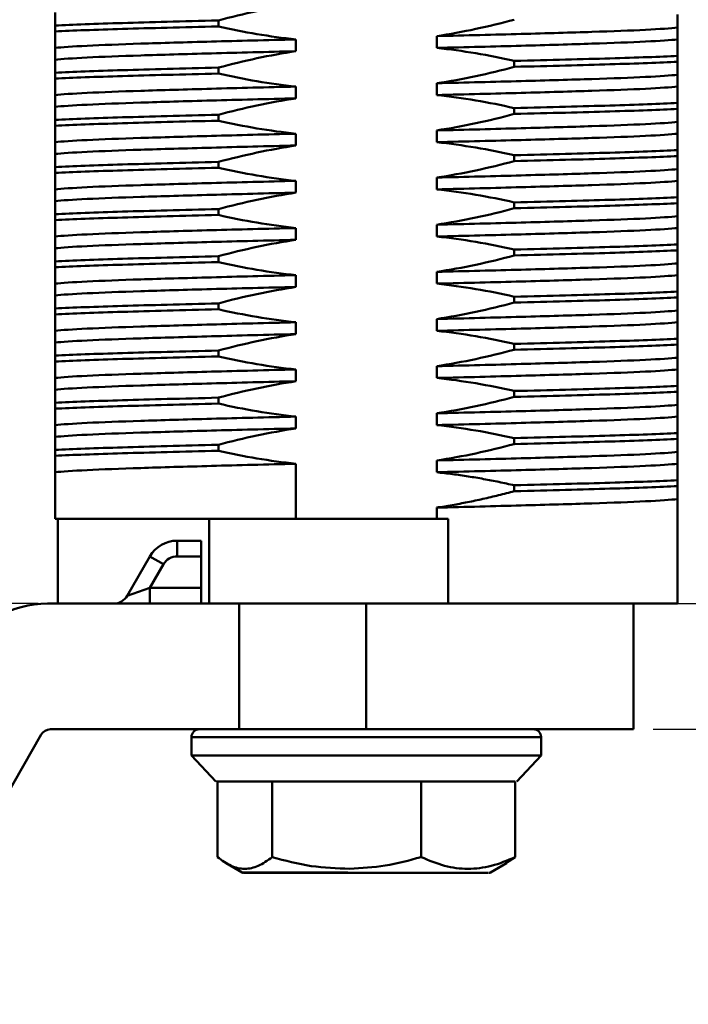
# Model space of a CAD drawing. Header units: millimetres. Extents: x 3186 to 3452, y 1587 to 1771.
# Tile 4 of 17: x 3263 to 3284, y 1667 to 1698. Entities that reach past the tile are written whole.
import ezdxf

# ---------------------------------------------------------------- set-up
doc = ezdxf.new("R2010")
doc.units = ezdxf.units.MM
doc.layers.add('尺寸线层', color=3, linetype='Continuous', lineweight=18)
doc.layers.add('粗实线层', color=7, linetype='Continuous', lineweight=50)
doc.styles.add('标准', font='txt', dxfattribs={"width": 0.667})
doc.dimstyles.new('对齐', dxfattribs={"dimtxt": 3, "dimasz": 2.5, "dimexe": 1.25, "dimexo": 0.625, "dimtad": 1, "dimdsep": 46, "dimtxsty": '标准', "dimcen": 2.5, "dimclrd": 3, "dimclre": 3, "dimclrt": 3, "dimadec": 0, "dimazin": 0, "dimtfac": 1, "dimtmove": 0, "dimatfit": 3, "dimfxl": 1, "dimarcsym": 0})

# ---------------------------------------------------------------- blocks, each defined once
blk = doc.blocks.new('*D15')
at = {"layer": 'Defpoints', "color": 0, "transparency": 16777216}
for p in [(3246.791, 1741.595), (3259.101, 1741.595), (3264.039, 1679.595)]:
    blk.add_point(p, dxfattribs=at)
at = {"layer": '尺寸线层', "color": 3, "lineweight": -2, "transparency": 16777216}
for p, q in [((3258.476, 1741.595), (3245.541, 1741.595)), ((3246.791, 1683.595), (3246.791, 1737.595)), ((3263.414, 1679.595), (3245.541, 1679.595))]:
    blk.add_line(p, q, dxfattribs=at)
at = {"layer": '尺寸线层', "color": 3, "transparency": 16777216}
for points in [[(3246.124, 1737.595), (3247.457, 1737.595), (3246.791, 1741.595)], [(3246.124, 1683.595), (3247.457, 1683.595), (3246.791, 1679.595)]]:
    blk.add_solid(points, dxfattribs=at)
at = {"layer": '尺寸线层', "color": 3, "transparency": 16777216, "insert": (3243.89, 1710.595), "char_height": 4.5, "attachment_point": 5, "rotation": 90, "style": '标准'}
blk.add_mtext('62', dxfattribs=at)
blk = doc.blocks.new('*D19')
at = {"layer": 'Defpoints', "color": 0, "transparency": 16777216}
for p in [(3264.039, 1679.595), (3241.675, 1672.595), (3246.786, 1672.595)]:
    blk.add_point(p, dxfattribs=at)
at = {"layer": '尺寸线层', "color": 3, "lineweight": -2, "transparency": 16777216}
for p, q in [((3246.786, 1683.595), (3246.786, 1687.595)), ((3263.414, 1679.595), (3245.536, 1679.595)), ((3246.786, 1679.595), (3246.786, 1672.595)), ((3242.3, 1672.595), (3248.036, 1672.595)), ((3246.786, 1668.595), (3246.786, 1664.595))]:
    blk.add_line(p, q, dxfattribs=at)
at = {"layer": '尺寸线层', "color": 3, "transparency": 16777216}
for points in [[(3246.12, 1683.595), (3247.453, 1683.595), (3246.786, 1679.595)], [(3246.12, 1668.595), (3247.453, 1668.595), (3246.786, 1672.595)]]:
    blk.add_solid(points, dxfattribs=at)
at = {"layer": '尺寸线层', "color": 3, "transparency": 16777216, "insert": (3243.911, 1676.095), "char_height": 4.5, "attachment_point": 5, "rotation": 90, "style": '标准'}
blk.add_mtext('H', dxfattribs=at)
blk = doc.blocks.new('*D20')
at = {"layer": 'Defpoints', "color": 0, "transparency": 16777216}
for p in [(3282.801, 1679.595), (3282.351, 1675.595), (3295.842, 1675.595)]:
    blk.add_point(p, dxfattribs=at)
at = {"layer": '尺寸线层', "color": 3, "lineweight": -2, "transparency": 16777216}
for p, q in [((3295.842, 1683.595), (3295.842, 1687.595)), ((3283.426, 1679.595), (3297.092, 1679.595)), ((3295.842, 1679.595), (3295.842, 1675.595)), ((3282.976, 1675.595), (3297.092, 1675.595)), ((3295.842, 1671.595), (3295.842, 1667.595))]:
    blk.add_line(p, q, dxfattribs=at)
at = {"layer": '尺寸线层', "color": 3, "transparency": 16777216}
for points in [[(3295.176, 1683.595), (3296.509, 1683.595), (3295.842, 1679.595)], [(3295.176, 1671.595), (3296.509, 1671.595), (3295.842, 1675.595)]]:
    blk.add_solid(points, dxfattribs=at)
at = {"layer": '尺寸线层', "color": 3, "transparency": 16777216, "insert": (3292.967, 1677.595), "char_height": 4.5, "attachment_point": 5, "rotation": 90, "style": '标准'}
blk.add_mtext('M', dxfattribs=at)

msp = doc.modelspace()

# ---------------------------------------------------------------- linework, layer by layer
at = {"layer": '粗实线层'}
for p, q in [((3269.144, 1698.145), (3269.144, 1697.957)), ((3263.951, 1697.795), (3263.951, 1697.982)), ((3283.751, 1697.917), (3283.751, 1697.542)), ((3271.612, 1697.542), (3271.612, 1697.167)), ((3276.09, 1697.272), (3276.09, 1697.647)), ((3263.951, 1696.897), (3263.951, 1697.272)), ((3278.557, 1696.67), (3278.557, 1696.857)), ((3283.751, 1697.02), (3283.751, 1696.832)), ((3269.144, 1696.645), (3269.144, 1696.457)), ((3263.951, 1696.295), (3263.951, 1696.482)), ((3283.751, 1696.417), (3283.751, 1696.042)), ((3271.612, 1696.042), (3271.612, 1695.667)), ((3276.09, 1695.772), (3276.09, 1696.147)), ((3263.951, 1695.397), (3263.951, 1695.772)), ((3278.557, 1695.17), (3278.557, 1695.357)), ((3283.751, 1695.52), (3283.751, 1695.332)), ((3263.951, 1694.795), (3263.951, 1694.982)), ((3269.144, 1695.145), (3269.144, 1694.957)), ((3276.09, 1694.272), (3276.09, 1694.647)), ((3283.751, 1694.917), (3283.751, 1694.542)), ((3271.612, 1694.542), (3271.612, 1694.167)), ((3263.951, 1693.897), (3263.951, 1694.272)), ((3283.751, 1694.02), (3283.751, 1693.832)), ((3278.557, 1693.67), (3278.557, 1693.857)), ((3263.951, 1693.295), (3263.951, 1693.482)), ((3269.144, 1693.645), (3269.144, 1693.457)), ((3283.751, 1693.417), (3283.751, 1693.042)), ((3276.09, 1692.772), (3276.09, 1693.147)), ((3263.951, 1692.397), (3263.951, 1692.772)), ((3271.612, 1693.042), (3271.612, 1692.667)), ((3283.751, 1692.52), (3283.751, 1692.332)), ((3269.144, 1692.145), (3269.144, 1691.957)), ((3278.557, 1692.17), (3278.557, 1692.357)), ((3263.951, 1691.795), (3263.951, 1691.982)), ((3283.751, 1691.917), (3283.751, 1691.542)), ((3271.612, 1691.542), (3271.612, 1691.167)), ((3276.09, 1691.272), (3276.09, 1691.647)), ((3263.951, 1690.897), (3263.951, 1691.272)), ((3283.751, 1691.02), (3283.751, 1690.832)), ((3269.144, 1690.645), (3269.144, 1690.457)), ((3278.557, 1690.67), (3278.557, 1690.857)), ((3263.951, 1690.295), (3263.951, 1690.482)), ((3283.751, 1690.417), (3283.751, 1690.042)), ((3271.612, 1690.042), (3271.612, 1689.667)), ((3276.09, 1689.772), (3276.09, 1690.147)), ((3263.951, 1689.397), (3263.951, 1689.772)), ((3278.557, 1689.17), (3278.557, 1689.357)), ((3283.751, 1689.52), (3283.751, 1689.332)), ((3269.144, 1689.145), (3269.144, 1688.957)), ((3263.951, 1688.795), (3263.951, 1688.982)), ((3283.751, 1688.917), (3283.751, 1688.542)), ((3271.612, 1688.542), (3271.612, 1688.167)), ((3276.09, 1688.272), (3276.09, 1688.647)), ((3263.951, 1687.897), (3263.951, 1688.272)), ((3278.557, 1687.67), (3278.557, 1687.857)), ((3283.751, 1688.02), (3283.751, 1687.832)), ((3263.951, 1687.295), (3263.951, 1687.482)), ((3269.144, 1687.645), (3269.144, 1687.457)), ((3276.09, 1686.772), (3276.09, 1687.147)), ((3283.751, 1687.417), (3283.751, 1687.042)), ((3271.612, 1687.042), (3271.612, 1686.667)), ((3263.951, 1686.397), (3263.951, 1686.772)), ((3283.751, 1686.52), (3283.751, 1686.332)), ((3278.557, 1686.17), (3278.557, 1686.357)), ((3263.951, 1685.795), (3263.951, 1685.982)), ((3269.144, 1686.145), (3269.144, 1685.957)), ((3283.751, 1685.917), (3283.751, 1685.542)), ((3276.09, 1685.272), (3276.09, 1685.647)), ((3263.951, 1684.897), (3263.951, 1685.272)), ((3271.612, 1685.542), (3271.612, 1685.167)), ((3283.751, 1685.02), (3283.751, 1684.832)), ((3263.951, 1684.482), (3263.951, 1684.897)), ((3269.144, 1684.645), (3269.144, 1684.457)), ((3278.557, 1684.67), (3278.557, 1684.857)), ((3263.951, 1684.295), (3263.951, 1684.482)), ((3283.751, 1684.417), (3283.751, 1684.042)), ((3271.612, 1684.042), (3271.612, 1682.295)), ((3276.09, 1683.772), (3276.09, 1684.147)), ((3263.951, 1682.295), (3263.951, 1683.772)), ((3283.751, 1683.52), (3283.751, 1683.332)), ((3278.557, 1683.17), (3278.557, 1683.357)), ((3283.751, 1682.917), (3283.751, 1679.595)), ((3276.09, 1682.295), (3276.09, 1682.647)), ((3263.951, 1682.295), (3271.612, 1682.295)), ((3264.039, 1679.595), (3264.039, 1682.295)), ((3268.851, 1682.295), (3268.851, 1679.595)), ((3276.09, 1682.295), (3271.612, 1682.295)), ((3276.09, 1682.295), (3276.451, 1682.295)), ((3276.451, 1682.295), (3276.451, 1679.595)), ((3267.833, 1681.095), (3267.833, 1681.595)), ((3267.833, 1681.595), (3268.601, 1681.595)), ((3268.601, 1681.595), (3268.601, 1681.095)), ((3266.245, 1679.845), (3266.967, 1681.095)), ((3267.4, 1680.845), (3266.967, 1681.095)), ((3268.601, 1681.095), (3267.833, 1681.095)), ((3268.601, 1681.095), (3268.601, 1680.095)), ((3267.4, 1680.845), (3266.967, 1680.095)), ((3266.967, 1680.095), (3266.245, 1679.845)), ((3266.967, 1680.095), (3266.967, 1679.595)), ((3266.967, 1680.095), (3268.601, 1680.095)), ((3268.601, 1680.095), (3268.601, 1679.595)), ((3269.801, 1679.595), (3263.714, 1679.595)), ((3269.801, 1675.595), (3269.801, 1679.595)), ((3269.801, 1679.595), (3273.851, 1679.595)), ((3273.851, 1675.595), (3273.851, 1679.595)), ((3273.851, 1679.595), (3276.451, 1679.595)), ((3276.451, 1679.595), (3283.751, 1679.595)), ((3282.351, 1675.595), (3282.351, 1679.595)), ((3263.801, 1675.595), (3269.801, 1675.595)), ((3269.801, 1675.595), (3273.851, 1675.595)), ((3273.851, 1675.595), (3282.351, 1675.595)), ((3260.521, 1670.205), (3263.509, 1675.425)), ((3268.29, 1675.346), (3268.29, 1674.765)), ((3268.29, 1675.346), (3279.412, 1675.346)), ((3279.412, 1674.765), (3279.412, 1675.346)), ((3268.29, 1674.765), (3269.063, 1673.93)), ((3268.29, 1674.765), (3279.412, 1674.765)), ((3278.638, 1673.93), (3279.412, 1674.765)), ((3269.113, 1673.935), (3269.113, 1671.528)), ((3270.857, 1673.935), (3270.857, 1671.528)), ((3275.594, 1671.528), (3275.594, 1673.935)), ((3278.588, 1673.935), (3278.588, 1671.528)), ((3278.588, 1671.528), (3278.302, 1671.348)), ((3269.391, 1671.335), (3269.902, 1671.041)), ((3277.799, 1671.041), (3278.31, 1671.335)), ((3269.902, 1671.041), (3273.259, 1671.041))]:
    msp.add_line(p, q, dxfattribs=at)
for centre, radius, start, end in [((3267.833, 1680.595), 1, 90, 150), ((3267.833, 1680.595), 0.5, 90, 150), ((3265.812, 1680.095), 0.5, 270, 330), ((3263.714, 1676.395), 3.2, 90, 150.2131), ((3263.801, 1675.258), 0.336, 90, 150.2131), ((3268.539, 1675.346), 0.249, 90, 180), ((3279.163, 1675.346), 0.249, 0, 90), ((3269.944, 1671.113), 0.083, 240, 270), ((3277.758, 1671.113), 0.083, 270, 300)]:
    msp.add_arc(centre, radius, start, end, dxfattribs=at)
for points in [[(3263.951, 1697.982), (3263.951, 1698.167), (3263.951, 1698.31), (3263.951, 1698.397)], [(3271.612, 1698.667), (3270.78, 1698.542), (3269.957, 1698.362), (3269.144, 1698.145)], [(3276.09, 1697.647), (3276.922, 1697.772), (3277.745, 1697.952), (3278.557, 1698.17)], [(3283.751, 1698.332), (3283.751, 1698.147), (3283.751, 1698.004), (3283.751, 1697.917)], [(3263.951, 1697.272), (3263.951, 1697.397), (3263.951, 1697.577), (3263.951, 1697.795)], [(3269.144, 1697.957), (3269.958, 1697.772), (3270.782, 1697.629), (3271.612, 1697.542)], [(3283.751, 1697.542), (3283.751, 1697.417), (3283.751, 1697.237), (3283.751, 1697.02)], [(3271.612, 1697.167), (3270.78, 1697.042), (3269.957, 1696.862), (3269.144, 1696.645)], [(3278.557, 1696.857), (3277.743, 1697.042), (3276.92, 1697.185), (3276.09, 1697.272)], [(3263.951, 1696.482), (3263.951, 1696.667), (3263.951, 1696.81), (3263.951, 1696.897)], [(3283.751, 1696.832), (3283.751, 1696.647), (3283.751, 1696.504), (3283.751, 1696.417)], [(3276.09, 1696.147), (3276.922, 1696.272), (3277.745, 1696.452), (3278.557, 1696.67)], [(3263.951, 1695.772), (3263.951, 1695.897), (3263.951, 1696.077), (3263.951, 1696.295)], [(3269.144, 1696.457), (3269.958, 1696.272), (3270.782, 1696.129), (3271.612, 1696.042)], [(3283.751, 1696.042), (3283.751, 1695.917), (3283.751, 1695.737), (3283.751, 1695.52)], [(3271.612, 1695.667), (3270.78, 1695.542), (3269.957, 1695.362), (3269.144, 1695.145)], [(3278.557, 1695.357), (3277.743, 1695.542), (3276.92, 1695.685), (3276.09, 1695.772)], [(3263.951, 1694.982), (3263.951, 1695.167), (3263.951, 1695.31), (3263.951, 1695.397)], [(3283.751, 1695.332), (3283.751, 1695.147), (3283.751, 1695.004), (3283.751, 1694.917)], [(3269.144, 1694.957), (3269.958, 1694.772), (3270.782, 1694.629), (3271.612, 1694.542)], [(3276.09, 1694.647), (3276.922, 1694.772), (3277.745, 1694.952), (3278.557, 1695.17)], [(3263.951, 1694.272), (3263.951, 1694.397), (3263.951, 1694.577), (3263.951, 1694.795)], [(3283.751, 1694.542), (3283.751, 1694.417), (3283.751, 1694.237), (3283.751, 1694.02)], [(3271.612, 1694.167), (3270.78, 1694.042), (3269.957, 1693.862), (3269.144, 1693.645)], [(3278.557, 1693.857), (3277.743, 1694.042), (3276.92, 1694.185), (3276.09, 1694.272)], [(3263.951, 1693.482), (3263.951, 1693.667), (3263.951, 1693.81), (3263.951, 1693.897)], [(3283.751, 1693.832), (3283.751, 1693.647), (3283.751, 1693.504), (3283.751, 1693.417)], [(3269.144, 1693.457), (3269.958, 1693.272), (3270.782, 1693.129), (3271.612, 1693.042)], [(3276.09, 1693.147), (3276.922, 1693.272), (3277.745, 1693.452), (3278.557, 1693.67)], [(3263.951, 1692.772), (3263.951, 1692.897), (3263.951, 1693.077), (3263.951, 1693.295)], [(3278.557, 1692.357), (3277.743, 1692.542), (3276.92, 1692.685), (3276.09, 1692.772)], [(3283.751, 1693.042), (3283.751, 1692.917), (3283.751, 1692.737), (3283.751, 1692.52)], [(3271.612, 1692.667), (3270.78, 1692.542), (3269.957, 1692.362), (3269.144, 1692.145)], [(3263.951, 1691.982), (3263.951, 1692.167), (3263.951, 1692.31), (3263.951, 1692.397)], [(3276.09, 1691.647), (3276.922, 1691.772), (3277.745, 1691.952), (3278.557, 1692.17)], [(3283.751, 1692.332), (3283.751, 1692.147), (3283.751, 1692.004), (3283.751, 1691.917)], [(3269.144, 1691.957), (3269.958, 1691.772), (3270.782, 1691.629), (3271.612, 1691.542)], [(3263.951, 1691.272), (3263.951, 1691.397), (3263.951, 1691.577), (3263.951, 1691.795)], [(3283.751, 1691.542), (3283.751, 1691.417), (3283.751, 1691.237), (3283.751, 1691.02)], [(3278.557, 1690.857), (3277.743, 1691.042), (3276.92, 1691.185), (3276.09, 1691.272)], [(3263.951, 1690.482), (3263.951, 1690.667), (3263.951, 1690.81), (3263.951, 1690.897)], [(3271.612, 1691.167), (3270.78, 1691.042), (3269.957, 1690.862), (3269.144, 1690.645)], [(3276.09, 1690.147), (3276.922, 1690.272), (3277.745, 1690.452), (3278.557, 1690.67)], [(3283.751, 1690.832), (3283.751, 1690.647), (3283.751, 1690.504), (3283.751, 1690.417)], [(3263.951, 1689.772), (3263.951, 1689.897), (3263.951, 1690.077), (3263.951, 1690.295)], [(3269.144, 1690.457), (3269.958, 1690.272), (3270.782, 1690.129), (3271.612, 1690.042)], [(3283.751, 1690.042), (3283.751, 1689.917), (3283.751, 1689.737), (3283.751, 1689.52)], [(3271.612, 1689.667), (3270.78, 1689.542), (3269.957, 1689.362), (3269.144, 1689.145)], [(3278.557, 1689.357), (3277.743, 1689.542), (3276.92, 1689.685), (3276.09, 1689.772)], [(3263.951, 1688.982), (3263.951, 1689.167), (3263.951, 1689.31), (3263.951, 1689.397)], [(3283.751, 1689.332), (3283.751, 1689.147), (3283.751, 1689.004), (3283.751, 1688.917)], [(3276.09, 1688.647), (3276.922, 1688.772), (3277.745, 1688.952), (3278.557, 1689.17)], [(3263.951, 1688.272), (3263.951, 1688.397), (3263.951, 1688.577), (3263.951, 1688.795)], [(3269.144, 1688.957), (3269.958, 1688.772), (3270.782, 1688.629), (3271.612, 1688.542)], [(3283.751, 1688.542), (3283.751, 1688.417), (3283.751, 1688.237), (3283.751, 1688.02)], [(3271.612, 1688.167), (3270.78, 1688.042), (3269.957, 1687.862), (3269.144, 1687.645)], [(3278.557, 1687.857), (3277.743, 1688.042), (3276.92, 1688.185), (3276.09, 1688.272)], [(3263.951, 1687.482), (3263.951, 1687.667), (3263.951, 1687.81), (3263.951, 1687.897)], [(3283.751, 1687.832), (3283.751, 1687.647), (3283.751, 1687.504), (3283.751, 1687.417)], [(3269.144, 1687.457), (3269.958, 1687.272), (3270.782, 1687.129), (3271.612, 1687.042)], [(3276.09, 1687.147), (3276.922, 1687.272), (3277.745, 1687.452), (3278.557, 1687.67)], [(3263.951, 1686.772), (3263.951, 1686.897), (3263.951, 1687.077), (3263.951, 1687.295)], [(3283.751, 1687.042), (3283.751, 1686.917), (3283.751, 1686.737), (3283.751, 1686.52)], [(3271.612, 1686.667), (3270.78, 1686.542), (3269.957, 1686.362), (3269.144, 1686.145)], [(3278.557, 1686.357), (3277.743, 1686.542), (3276.92, 1686.685), (3276.09, 1686.772)], [(3263.951, 1685.982), (3263.951, 1686.167), (3263.951, 1686.31), (3263.951, 1686.397)], [(3283.751, 1686.332), (3283.751, 1686.147), (3283.751, 1686.004), (3283.751, 1685.917)], [(3269.144, 1685.957), (3269.958, 1685.772), (3270.782, 1685.629), (3271.612, 1685.542)], [(3276.09, 1685.647), (3276.922, 1685.772), (3277.745, 1685.952), (3278.557, 1686.17)], [(3263.951, 1685.272), (3263.951, 1685.397), (3263.951, 1685.577), (3263.951, 1685.795)], [(3278.557, 1684.857), (3277.743, 1685.042), (3276.92, 1685.185), (3276.09, 1685.272)], [(3283.751, 1685.542), (3283.751, 1685.417), (3283.751, 1685.237), (3283.751, 1685.02)], [(3271.612, 1685.167), (3270.78, 1685.042), (3269.957, 1684.862), (3269.144, 1684.645)], [(3276.09, 1684.147), (3276.922, 1684.272), (3277.745, 1684.452), (3278.557, 1684.67)], [(3283.751, 1684.832), (3283.751, 1684.647), (3283.751, 1684.504), (3283.751, 1684.417)], [(3269.144, 1684.457), (3269.958, 1684.272), (3270.782, 1684.129), (3271.612, 1684.042)], [(3269.387, 1673.935), (3269.566, 1673.935), (3269.924, 1673.935), (3270.546, 1673.935), (3270.857, 1673.935)], [(3270.857, 1673.935), (3271.219, 1673.935), (3271.944, 1673.935), (3272.808, 1673.935), (3273.24, 1673.935)], [(3273.24, 1673.935), (3273.642, 1673.935), (3274.444, 1673.935), (3275.211, 1673.935), (3275.594, 1673.935)], [(3275.594, 1673.935), (3275.972, 1673.935), (3276.729, 1673.935), (3277.63, 1673.935), (3278.305, 1673.935), (3278.494, 1673.935), (3278.588, 1673.935)], [(3270.211, 1671.03), (3270.363, 1671.03), (3270.667, 1671.03), (3271.42, 1671.03), (3272.325, 1671.03), (3273.011, 1671.03), (3273.353, 1671.03)]]:
    msp.add_open_spline(points, degree=3, dxfattribs=at)
for points, knots in [([(3263.951, 1697.982), (3264.223, 1697.996), (3264.544, 1698.01), (3265.267, 1698.038), (3265.669, 1698.051), (3266.53, 1698.076), (3267.005, 1698.089), (3268.026, 1698.116), (3268.572, 1698.13), (3269.144, 1698.145)], [0, 0, 0, 0, 0.25, 0.25, 0.5, 0.5, 0.75, 0.75, 1, 1, 1, 1]), ([(3263.951, 1697.795), (3264.223, 1697.809), (3264.544, 1697.823), (3265.267, 1697.85), (3265.669, 1697.863), (3266.53, 1697.888), (3267.005, 1697.902), (3268.026, 1697.929), (3268.572, 1697.943), (3269.144, 1697.957)], [0, 0, 0, 0, 0.25, 0.25, 0.5, 0.5, 0.75, 0.75, 1, 1, 1, 1]), ([(3276.09, 1697.647), (3277.021, 1697.67), (3277.933, 1697.693), (3279.61, 1697.739), (3280.374, 1697.761), (3281.682, 1697.803), (3282.263, 1697.825), (3283.193, 1697.871), (3283.54, 1697.895), (3283.751, 1697.917)], [0, 0, 0, 0, 0.25, 0.25, 0.5, 0.5, 0.75, 0.75, 1, 1, 1, 1]), ([(3263.951, 1697.272), (3264.161, 1697.295), (3264.509, 1697.318), (3265.438, 1697.364), (3266.019, 1697.386), (3267.328, 1697.428), (3268.091, 1697.45), (3269.768, 1697.496), (3270.681, 1697.52), (3271.612, 1697.542)], [0, 0, 0, 0, 0.25, 0.25, 0.5, 0.5, 0.75, 0.75, 1, 1, 1, 1]), ([(3276.09, 1697.272), (3277.021, 1697.295), (3277.933, 1697.318), (3279.61, 1697.364), (3280.374, 1697.386), (3281.682, 1697.428), (3282.263, 1697.45), (3283.193, 1697.496), (3283.54, 1697.52), (3283.751, 1697.542)], [0, 0, 0, 0, 0.25, 0.25, 0.5, 0.5, 0.75, 0.75, 1, 1, 1, 1]), ([(3263.951, 1696.897), (3264.161, 1696.92), (3264.509, 1696.943), (3265.438, 1696.989), (3266.019, 1697.011), (3267.328, 1697.053), (3268.091, 1697.075), (3269.768, 1697.121), (3270.681, 1697.145), (3271.612, 1697.167)], [0, 0, 0, 0, 0.25, 0.25, 0.5, 0.5, 0.75, 0.75, 1, 1, 1, 1]), ([(3278.557, 1696.857), (3279.129, 1696.871), (3279.676, 1696.885), (3280.697, 1696.913), (3281.171, 1696.926), (3282.033, 1696.951), (3282.435, 1696.964), (3283.158, 1696.991), (3283.479, 1697.005), (3283.751, 1697.02)], [0, 0, 0, 0, 0.25, 0.25, 0.5, 0.5, 0.75, 0.75, 1, 1, 1, 1]), ([(3278.557, 1696.67), (3279.129, 1696.684), (3279.676, 1696.698), (3280.697, 1696.725), (3281.171, 1696.738), (3282.033, 1696.763), (3282.435, 1696.777), (3283.158, 1696.804), (3283.479, 1696.818), (3283.751, 1696.832)], [0, 0, 0, 0, 0.25, 0.25, 0.5, 0.5, 0.75, 0.75, 1, 1, 1, 1]), ([(3263.951, 1696.482), (3264.223, 1696.496), (3264.544, 1696.51), (3265.267, 1696.538), (3265.669, 1696.551), (3266.53, 1696.576), (3267.005, 1696.589), (3268.026, 1696.616), (3268.572, 1696.63), (3269.144, 1696.645)], [0, 0, 0, 0, 0.25, 0.25, 0.5, 0.5, 0.75, 0.75, 1, 1, 1, 1]), ([(3263.951, 1696.295), (3264.223, 1696.309), (3264.544, 1696.323), (3265.267, 1696.35), (3265.669, 1696.363), (3266.53, 1696.388), (3267.005, 1696.402), (3268.026, 1696.429), (3268.572, 1696.443), (3269.144, 1696.457)], [0, 0, 0, 0, 0.25, 0.25, 0.5, 0.5, 0.75, 0.75, 1, 1, 1, 1]), ([(3276.09, 1696.147), (3277.021, 1696.17), (3277.933, 1696.193), (3279.61, 1696.239), (3280.374, 1696.261), (3281.682, 1696.303), (3282.263, 1696.325), (3283.193, 1696.371), (3283.54, 1696.395), (3283.751, 1696.417)], [0, 0, 0, 0, 0.25, 0.25, 0.5, 0.5, 0.75, 0.75, 1, 1, 1, 1]), ([(3263.951, 1695.772), (3264.161, 1695.795), (3264.509, 1695.818), (3265.438, 1695.864), (3266.019, 1695.886), (3267.328, 1695.928), (3268.091, 1695.95), (3269.768, 1695.996), (3270.681, 1696.02), (3271.612, 1696.042)], [0, 0, 0, 0, 0.25, 0.25, 0.5, 0.5, 0.75, 0.75, 1, 1, 1, 1]), ([(3276.09, 1695.772), (3277.021, 1695.795), (3277.933, 1695.818), (3279.61, 1695.864), (3280.374, 1695.886), (3281.682, 1695.928), (3282.263, 1695.95), (3283.193, 1695.996), (3283.54, 1696.02), (3283.751, 1696.042)], [0, 0, 0, 0, 0.25, 0.25, 0.5, 0.5, 0.75, 0.75, 1, 1, 1, 1]), ([(3263.951, 1695.397), (3264.161, 1695.42), (3264.509, 1695.443), (3265.438, 1695.489), (3266.019, 1695.511), (3267.328, 1695.553), (3268.091, 1695.575), (3269.768, 1695.621), (3270.681, 1695.645), (3271.612, 1695.667)], [0, 0, 0, 0, 0.25, 0.25, 0.5, 0.5, 0.75, 0.75, 1, 1, 1, 1]), ([(3278.557, 1695.357), (3279.129, 1695.371), (3279.676, 1695.385), (3280.697, 1695.413), (3281.171, 1695.426), (3282.033, 1695.451), (3282.435, 1695.464), (3283.158, 1695.491), (3283.479, 1695.505), (3283.751, 1695.52)], [0, 0, 0, 0, 0.25, 0.25, 0.5, 0.5, 0.75, 0.75, 1, 1, 1, 1]), ([(3278.557, 1695.17), (3279.129, 1695.184), (3279.676, 1695.198), (3280.697, 1695.225), (3281.171, 1695.238), (3282.033, 1695.263), (3282.435, 1695.277), (3283.158, 1695.304), (3283.479, 1695.318), (3283.751, 1695.332)], [0, 0, 0, 0, 0.25, 0.25, 0.5, 0.5, 0.75, 0.75, 1, 1, 1, 1]), ([(3263.951, 1694.982), (3264.223, 1694.996), (3264.544, 1695.01), (3265.267, 1695.038), (3265.669, 1695.051), (3266.53, 1695.076), (3267.005, 1695.089), (3268.026, 1695.116), (3268.572, 1695.13), (3269.144, 1695.145)], [0, 0, 0, 0, 0.25, 0.25, 0.5, 0.5, 0.75, 0.75, 1, 1, 1, 1]), ([(3263.951, 1694.795), (3264.223, 1694.809), (3264.544, 1694.823), (3265.267, 1694.85), (3265.669, 1694.863), (3266.53, 1694.888), (3267.005, 1694.902), (3268.026, 1694.929), (3268.572, 1694.943), (3269.144, 1694.957)], [0, 0, 0, 0, 0.25, 0.25, 0.5, 0.5, 0.75, 0.75, 1, 1, 1, 1]), ([(3276.09, 1694.647), (3277.021, 1694.67), (3277.933, 1694.693), (3279.61, 1694.739), (3280.374, 1694.761), (3281.682, 1694.803), (3282.263, 1694.825), (3283.193, 1694.871), (3283.54, 1694.895), (3283.751, 1694.917)], [0, 0, 0, 0, 0.25, 0.25, 0.5, 0.5, 0.75, 0.75, 1, 1, 1, 1]), ([(3263.951, 1694.272), (3264.161, 1694.295), (3264.509, 1694.318), (3265.438, 1694.364), (3266.019, 1694.386), (3267.328, 1694.428), (3268.091, 1694.45), (3269.768, 1694.496), (3270.681, 1694.52), (3271.612, 1694.542)], [0, 0, 0, 0, 0.25, 0.25, 0.5, 0.5, 0.75, 0.75, 1, 1, 1, 1]), ([(3276.09, 1694.272), (3277.021, 1694.295), (3277.933, 1694.318), (3279.61, 1694.364), (3280.374, 1694.386), (3281.682, 1694.428), (3282.263, 1694.45), (3283.193, 1694.496), (3283.54, 1694.52), (3283.751, 1694.542)], [0, 0, 0, 0, 0.25, 0.25, 0.5, 0.5, 0.75, 0.75, 1, 1, 1, 1]), ([(3263.951, 1693.897), (3264.161, 1693.92), (3264.509, 1693.943), (3265.438, 1693.989), (3266.019, 1694.011), (3267.328, 1694.053), (3268.091, 1694.075), (3269.768, 1694.121), (3270.681, 1694.145), (3271.612, 1694.167)], [0, 0, 0, 0, 0.25, 0.25, 0.5, 0.5, 0.75, 0.75, 1, 1, 1, 1]), ([(3278.557, 1693.857), (3279.129, 1693.871), (3279.676, 1693.885), (3280.697, 1693.913), (3281.171, 1693.926), (3282.033, 1693.951), (3282.435, 1693.964), (3283.158, 1693.991), (3283.479, 1694.005), (3283.751, 1694.02)], [0, 0, 0, 0, 0.25, 0.25, 0.5, 0.5, 0.75, 0.75, 1, 1, 1, 1]), ([(3278.557, 1693.67), (3279.129, 1693.684), (3279.676, 1693.698), (3280.697, 1693.725), (3281.171, 1693.738), (3282.033, 1693.763), (3282.435, 1693.777), (3283.158, 1693.804), (3283.479, 1693.818), (3283.751, 1693.832)], [0, 0, 0, 0, 0.25, 0.25, 0.5, 0.5, 0.75, 0.75, 1, 1, 1, 1]), ([(3263.951, 1693.482), (3264.223, 1693.496), (3264.544, 1693.51), (3265.267, 1693.538), (3265.669, 1693.551), (3266.53, 1693.576), (3267.005, 1693.589), (3268.026, 1693.616), (3268.572, 1693.63), (3269.144, 1693.645)], [0, 0, 0, 0, 0.25, 0.25, 0.5, 0.5, 0.75, 0.75, 1, 1, 1, 1]), ([(3263.951, 1693.295), (3264.223, 1693.309), (3264.544, 1693.323), (3265.267, 1693.35), (3265.669, 1693.363), (3266.53, 1693.388), (3267.005, 1693.402), (3268.026, 1693.429), (3268.572, 1693.443), (3269.144, 1693.457)], [0, 0, 0, 0, 0.25, 0.25, 0.5, 0.5, 0.75, 0.75, 1, 1, 1, 1]), ([(3276.09, 1693.147), (3277.021, 1693.17), (3277.933, 1693.193), (3279.61, 1693.239), (3280.374, 1693.261), (3281.682, 1693.303), (3282.263, 1693.325), (3283.193, 1693.371), (3283.54, 1693.395), (3283.751, 1693.417)], [0, 0, 0, 0, 0.25, 0.25, 0.5, 0.5, 0.75, 0.75, 1, 1, 1, 1]), ([(3263.951, 1692.772), (3264.161, 1692.795), (3264.509, 1692.818), (3265.438, 1692.864), (3266.019, 1692.886), (3267.328, 1692.928), (3268.091, 1692.95), (3269.768, 1692.996), (3270.681, 1693.02), (3271.612, 1693.042)], [0, 0, 0, 0, 0.25, 0.25, 0.5, 0.5, 0.75, 0.75, 1, 1, 1, 1]), ([(3276.09, 1692.772), (3277.021, 1692.795), (3277.933, 1692.818), (3279.61, 1692.864), (3280.374, 1692.886), (3281.682, 1692.928), (3282.263, 1692.95), (3283.193, 1692.996), (3283.54, 1693.02), (3283.751, 1693.042)], [0, 0, 0, 0, 0.25, 0.25, 0.5, 0.5, 0.75, 0.75, 1, 1, 1, 1]), ([(3263.951, 1692.397), (3264.161, 1692.42), (3264.509, 1692.443), (3265.438, 1692.489), (3266.019, 1692.511), (3267.328, 1692.553), (3268.091, 1692.575), (3269.768, 1692.621), (3270.681, 1692.645), (3271.612, 1692.667)], [0, 0, 0, 0, 0.25, 0.25, 0.5, 0.5, 0.75, 0.75, 1, 1, 1, 1]), ([(3278.557, 1692.357), (3279.129, 1692.371), (3279.676, 1692.385), (3280.697, 1692.413), (3281.171, 1692.426), (3282.033, 1692.451), (3282.435, 1692.464), (3283.158, 1692.491), (3283.479, 1692.505), (3283.751, 1692.52)], [0, 0, 0, 0, 0.25, 0.25, 0.5, 0.5, 0.75, 0.75, 1, 1, 1, 1]), ([(3263.951, 1691.982), (3264.223, 1691.996), (3264.544, 1692.01), (3265.267, 1692.038), (3265.669, 1692.051), (3266.53, 1692.076), (3267.005, 1692.089), (3268.026, 1692.116), (3268.572, 1692.13), (3269.144, 1692.145)], [0, 0, 0, 0, 0.25, 0.25, 0.5, 0.5, 0.75, 0.75, 1, 1, 1, 1]), ([(3278.557, 1692.17), (3279.129, 1692.184), (3279.676, 1692.198), (3280.697, 1692.225), (3281.171, 1692.238), (3282.033, 1692.263), (3282.435, 1692.277), (3283.158, 1692.304), (3283.479, 1692.318), (3283.751, 1692.332)], [0, 0, 0, 0, 0.25, 0.25, 0.5, 0.5, 0.75, 0.75, 1, 1, 1, 1]), ([(3263.951, 1691.795), (3264.223, 1691.809), (3264.544, 1691.823), (3265.267, 1691.85), (3265.669, 1691.863), (3266.53, 1691.888), (3267.005, 1691.902), (3268.026, 1691.929), (3268.572, 1691.943), (3269.144, 1691.957)], [0, 0, 0, 0, 0.25, 0.25, 0.5, 0.5, 0.75, 0.75, 1, 1, 1, 1]), ([(3276.09, 1691.647), (3277.021, 1691.67), (3277.933, 1691.693), (3279.61, 1691.739), (3280.374, 1691.761), (3281.682, 1691.803), (3282.263, 1691.825), (3283.193, 1691.871), (3283.54, 1691.895), (3283.751, 1691.917)], [0, 0, 0, 0, 0.25, 0.25, 0.5, 0.5, 0.75, 0.75, 1, 1, 1, 1]), ([(3263.951, 1691.272), (3264.161, 1691.295), (3264.509, 1691.318), (3265.438, 1691.364), (3266.019, 1691.386), (3267.328, 1691.428), (3268.091, 1691.45), (3269.768, 1691.496), (3270.681, 1691.52), (3271.612, 1691.542)], [0, 0, 0, 0, 0.25, 0.25, 0.5, 0.5, 0.75, 0.75, 1, 1, 1, 1]), ([(3276.09, 1691.272), (3277.021, 1691.295), (3277.933, 1691.318), (3279.61, 1691.364), (3280.374, 1691.386), (3281.682, 1691.428), (3282.263, 1691.45), (3283.193, 1691.496), (3283.54, 1691.52), (3283.751, 1691.542)], [0, 0, 0, 0, 0.25, 0.25, 0.5, 0.5, 0.75, 0.75, 1, 1, 1, 1]), ([(3263.951, 1690.897), (3264.161, 1690.92), (3264.509, 1690.943), (3265.438, 1690.989), (3266.019, 1691.011), (3267.328, 1691.053), (3268.091, 1691.075), (3269.768, 1691.121), (3270.681, 1691.145), (3271.612, 1691.167)], [0, 0, 0, 0, 0.25, 0.25, 0.5, 0.5, 0.75, 0.75, 1, 1, 1, 1]), ([(3278.557, 1690.857), (3279.129, 1690.871), (3279.676, 1690.885), (3280.697, 1690.913), (3281.171, 1690.926), (3282.033, 1690.951), (3282.435, 1690.964), (3283.158, 1690.991), (3283.479, 1691.005), (3283.751, 1691.02)], [0, 0, 0, 0, 0.25, 0.25, 0.5, 0.5, 0.75, 0.75, 1, 1, 1, 1]), ([(3263.951, 1690.482), (3264.223, 1690.496), (3264.544, 1690.51), (3265.267, 1690.538), (3265.669, 1690.551), (3266.53, 1690.576), (3267.005, 1690.589), (3268.026, 1690.616), (3268.572, 1690.63), (3269.144, 1690.645)], [0, 0, 0, 0, 0.25, 0.25, 0.5, 0.5, 0.75, 0.75, 1, 1, 1, 1]), ([(3278.557, 1690.67), (3279.129, 1690.684), (3279.676, 1690.698), (3280.697, 1690.725), (3281.171, 1690.738), (3282.033, 1690.763), (3282.435, 1690.777), (3283.158, 1690.804), (3283.479, 1690.818), (3283.751, 1690.832)], [0, 0, 0, 0, 0.25, 0.25, 0.5, 0.5, 0.75, 0.75, 1, 1, 1, 1]), ([(3263.951, 1690.295), (3264.223, 1690.309), (3264.544, 1690.323), (3265.267, 1690.35), (3265.669, 1690.363), (3266.53, 1690.388), (3267.005, 1690.402), (3268.026, 1690.429), (3268.572, 1690.443), (3269.144, 1690.457)], [0, 0, 0, 0, 0.25, 0.25, 0.5, 0.5, 0.75, 0.75, 1, 1, 1, 1]), ([(3276.09, 1690.147), (3277.021, 1690.17), (3277.933, 1690.193), (3279.61, 1690.239), (3280.374, 1690.261), (3281.682, 1690.303), (3282.263, 1690.325), (3283.193, 1690.371), (3283.54, 1690.395), (3283.751, 1690.417)], [0, 0, 0, 0, 0.25, 0.25, 0.5, 0.5, 0.75, 0.75, 1, 1, 1, 1]), ([(3263.951, 1689.772), (3264.161, 1689.795), (3264.509, 1689.818), (3265.438, 1689.864), (3266.019, 1689.886), (3267.328, 1689.928), (3268.091, 1689.95), (3269.768, 1689.996), (3270.681, 1690.02), (3271.612, 1690.042)], [0, 0, 0, 0, 0.25, 0.25, 0.5, 0.5, 0.75, 0.75, 1, 1, 1, 1]), ([(3276.09, 1689.772), (3277.021, 1689.795), (3277.933, 1689.818), (3279.61, 1689.864), (3280.374, 1689.886), (3281.682, 1689.928), (3282.263, 1689.95), (3283.193, 1689.996), (3283.54, 1690.02), (3283.751, 1690.042)], [0, 0, 0, 0, 0.25, 0.25, 0.5, 0.5, 0.75, 0.75, 1, 1, 1, 1]), ([(3263.951, 1689.397), (3264.161, 1689.42), (3264.509, 1689.443), (3265.438, 1689.489), (3266.019, 1689.511), (3267.328, 1689.553), (3268.091, 1689.575), (3269.768, 1689.621), (3270.681, 1689.645), (3271.612, 1689.667)], [0, 0, 0, 0, 0.25, 0.25, 0.5, 0.5, 0.75, 0.75, 1, 1, 1, 1]), ([(3278.557, 1689.357), (3279.129, 1689.371), (3279.676, 1689.385), (3280.697, 1689.413), (3281.171, 1689.426), (3282.033, 1689.451), (3282.435, 1689.464), (3283.158, 1689.491), (3283.479, 1689.505), (3283.751, 1689.52)], [0, 0, 0, 0, 0.25, 0.25, 0.5, 0.5, 0.75, 0.75, 1, 1, 1, 1]), ([(3278.557, 1689.17), (3279.129, 1689.184), (3279.676, 1689.198), (3280.697, 1689.225), (3281.171, 1689.238), (3282.033, 1689.263), (3282.435, 1689.277), (3283.158, 1689.304), (3283.479, 1689.318), (3283.751, 1689.332)], [0, 0, 0, 0, 0.25, 0.25, 0.5, 0.5, 0.75, 0.75, 1, 1, 1, 1]), ([(3263.951, 1688.982), (3264.223, 1688.996), (3264.544, 1689.01), (3265.267, 1689.038), (3265.669, 1689.051), (3266.53, 1689.076), (3267.005, 1689.089), (3268.026, 1689.116), (3268.572, 1689.13), (3269.144, 1689.145)], [0, 0, 0, 0, 0.25, 0.25, 0.5, 0.5, 0.75, 0.75, 1, 1, 1, 1]), ([(3263.951, 1688.795), (3264.223, 1688.809), (3264.544, 1688.823), (3265.267, 1688.85), (3265.669, 1688.863), (3266.53, 1688.888), (3267.005, 1688.902), (3268.026, 1688.929), (3268.572, 1688.943), (3269.144, 1688.957)], [0, 0, 0, 0, 0.25, 0.25, 0.5, 0.5, 0.75, 0.75, 1, 1, 1, 1]), ([(3276.09, 1688.647), (3277.021, 1688.67), (3277.933, 1688.693), (3279.61, 1688.739), (3280.374, 1688.761), (3281.682, 1688.803), (3282.263, 1688.825), (3283.193, 1688.871), (3283.54, 1688.895), (3283.751, 1688.917)], [0, 0, 0, 0, 0.25, 0.25, 0.5, 0.5, 0.75, 0.75, 1, 1, 1, 1]), ([(3263.951, 1688.272), (3264.161, 1688.295), (3264.509, 1688.318), (3265.438, 1688.364), (3266.019, 1688.386), (3267.328, 1688.428), (3268.091, 1688.45), (3269.768, 1688.496), (3270.681, 1688.52), (3271.612, 1688.542)], [0, 0, 0, 0, 0.25, 0.25, 0.5, 0.5, 0.75, 0.75, 1, 1, 1, 1]), ([(3276.09, 1688.272), (3277.021, 1688.295), (3277.933, 1688.318), (3279.61, 1688.364), (3280.374, 1688.386), (3281.682, 1688.428), (3282.263, 1688.45), (3283.193, 1688.496), (3283.54, 1688.52), (3283.751, 1688.542)], [0, 0, 0, 0, 0.25, 0.25, 0.5, 0.5, 0.75, 0.75, 1, 1, 1, 1]), ([(3263.951, 1687.897), (3264.161, 1687.92), (3264.509, 1687.943), (3265.438, 1687.989), (3266.019, 1688.011), (3267.328, 1688.053), (3268.091, 1688.075), (3269.768, 1688.121), (3270.681, 1688.145), (3271.612, 1688.167)], [0, 0, 0, 0, 0.25, 0.25, 0.5, 0.5, 0.75, 0.75, 1, 1, 1, 1]), ([(3278.557, 1687.857), (3279.129, 1687.871), (3279.676, 1687.885), (3280.697, 1687.913), (3281.171, 1687.926), (3282.033, 1687.951), (3282.435, 1687.964), (3283.158, 1687.991), (3283.479, 1688.005), (3283.751, 1688.02)], [0, 0, 0, 0, 0.25, 0.25, 0.5, 0.5, 0.75, 0.75, 1, 1, 1, 1]), ([(3278.557, 1687.67), (3279.129, 1687.684), (3279.676, 1687.698), (3280.697, 1687.725), (3281.171, 1687.738), (3282.033, 1687.763), (3282.435, 1687.777), (3283.158, 1687.804), (3283.479, 1687.818), (3283.751, 1687.832)], [0, 0, 0, 0, 0.25, 0.25, 0.5, 0.5, 0.75, 0.75, 1, 1, 1, 1]), ([(3263.951, 1687.482), (3264.223, 1687.496), (3264.544, 1687.51), (3265.267, 1687.538), (3265.669, 1687.551), (3266.53, 1687.576), (3267.005, 1687.589), (3268.026, 1687.616), (3268.572, 1687.63), (3269.144, 1687.645)], [0, 0, 0, 0, 0.25, 0.25, 0.5, 0.5, 0.75, 0.75, 1, 1, 1, 1]), ([(3263.951, 1687.295), (3264.223, 1687.309), (3264.544, 1687.323), (3265.267, 1687.35), (3265.669, 1687.363), (3266.53, 1687.388), (3267.005, 1687.402), (3268.026, 1687.429), (3268.572, 1687.443), (3269.144, 1687.457)], [0, 0, 0, 0, 0.25, 0.25, 0.5, 0.5, 0.75, 0.75, 1, 1, 1, 1]), ([(3276.09, 1687.147), (3277.021, 1687.17), (3277.933, 1687.193), (3279.61, 1687.239), (3280.374, 1687.261), (3281.682, 1687.303), (3282.263, 1687.325), (3283.193, 1687.371), (3283.54, 1687.395), (3283.751, 1687.417)], [0, 0, 0, 0, 0.25, 0.25, 0.5, 0.5, 0.75, 0.75, 1, 1, 1, 1]), ([(3263.951, 1686.772), (3264.161, 1686.795), (3264.509, 1686.818), (3265.438, 1686.864), (3266.019, 1686.886), (3267.328, 1686.928), (3268.091, 1686.95), (3269.768, 1686.996), (3270.681, 1687.02), (3271.612, 1687.042)], [0, 0, 0, 0, 0.25, 0.25, 0.5, 0.5, 0.75, 0.75, 1, 1, 1, 1]), ([(3276.09, 1686.772), (3277.021, 1686.795), (3277.933, 1686.818), (3279.61, 1686.864), (3280.374, 1686.886), (3281.682, 1686.928), (3282.263, 1686.95), (3283.193, 1686.996), (3283.54, 1687.02), (3283.751, 1687.042)], [0, 0, 0, 0, 0.25, 0.25, 0.5, 0.5, 0.75, 0.75, 1, 1, 1, 1]), ([(3263.951, 1686.397), (3264.161, 1686.42), (3264.509, 1686.443), (3265.438, 1686.489), (3266.019, 1686.511), (3267.328, 1686.553), (3268.091, 1686.575), (3269.768, 1686.621), (3270.681, 1686.645), (3271.612, 1686.667)], [0, 0, 0, 0, 0.25, 0.25, 0.5, 0.5, 0.75, 0.75, 1, 1, 1, 1]), ([(3278.557, 1686.357), (3279.129, 1686.371), (3279.676, 1686.385), (3280.697, 1686.413), (3281.171, 1686.426), (3282.033, 1686.451), (3282.435, 1686.464), (3283.158, 1686.491), (3283.479, 1686.505), (3283.751, 1686.52)], [0, 0, 0, 0, 0.25, 0.25, 0.5, 0.5, 0.75, 0.75, 1, 1, 1, 1]), ([(3278.557, 1686.17), (3279.129, 1686.184), (3279.676, 1686.198), (3280.697, 1686.225), (3281.171, 1686.238), (3282.033, 1686.263), (3282.435, 1686.277), (3283.158, 1686.304), (3283.479, 1686.318), (3283.751, 1686.332)], [0, 0, 0, 0, 0.25, 0.25, 0.5, 0.5, 0.75, 0.75, 1, 1, 1, 1]), ([(3263.951, 1685.982), (3264.223, 1685.996), (3264.544, 1686.01), (3265.267, 1686.038), (3265.669, 1686.051), (3266.53, 1686.076), (3267.005, 1686.089), (3268.026, 1686.116), (3268.572, 1686.13), (3269.144, 1686.145)], [0, 0, 0, 0, 0.25, 0.25, 0.5, 0.5, 0.75, 0.75, 1, 1, 1, 1]), ([(3263.951, 1685.795), (3264.223, 1685.809), (3264.544, 1685.823), (3265.267, 1685.85), (3265.669, 1685.863), (3266.53, 1685.888), (3267.005, 1685.902), (3268.026, 1685.929), (3268.572, 1685.943), (3269.144, 1685.957)], [0, 0, 0, 0, 0.25, 0.25, 0.5, 0.5, 0.75, 0.75, 1, 1, 1, 1]), ([(3276.09, 1685.647), (3277.021, 1685.67), (3277.933, 1685.693), (3279.61, 1685.739), (3280.374, 1685.761), (3281.682, 1685.803), (3282.263, 1685.825), (3283.193, 1685.871), (3283.54, 1685.895), (3283.751, 1685.917)], [0, 0, 0, 0, 0.25, 0.25, 0.5, 0.5, 0.75, 0.75, 1, 1, 1, 1]), ([(3263.951, 1685.272), (3264.161, 1685.295), (3264.509, 1685.318), (3265.438, 1685.364), (3266.019, 1685.386), (3267.328, 1685.428), (3268.091, 1685.45), (3269.768, 1685.496), (3270.681, 1685.52), (3271.612, 1685.542)], [0, 0, 0, 0, 0.25, 0.25, 0.5, 0.5, 0.75, 0.75, 1, 1, 1, 1]), ([(3276.09, 1685.272), (3277.021, 1685.295), (3277.933, 1685.318), (3279.61, 1685.364), (3280.374, 1685.386), (3281.682, 1685.428), (3282.263, 1685.45), (3283.193, 1685.496), (3283.54, 1685.52), (3283.751, 1685.542)], [0, 0, 0, 0, 0.25, 0.25, 0.5, 0.5, 0.75, 0.75, 1, 1, 1, 1]), ([(3263.951, 1684.897), (3264.161, 1684.92), (3264.509, 1684.943), (3265.438, 1684.989), (3266.019, 1685.011), (3267.328, 1685.053), (3268.091, 1685.075), (3269.768, 1685.121), (3270.681, 1685.145), (3271.612, 1685.167)], [0, 0, 0, 0, 0.25, 0.25, 0.5, 0.5, 0.75, 0.75, 1, 1, 1, 1]), ([(3278.557, 1684.857), (3279.129, 1684.871), (3279.676, 1684.885), (3280.697, 1684.913), (3281.171, 1684.926), (3282.033, 1684.951), (3282.435, 1684.964), (3283.158, 1684.991), (3283.479, 1685.005), (3283.751, 1685.02)], [0, 0, 0, 0, 0.25, 0.25, 0.5, 0.5, 0.75, 0.75, 1, 1, 1, 1]), ([(3263.951, 1684.482), (3264.223, 1684.496), (3264.544, 1684.51), (3265.267, 1684.538), (3265.669, 1684.551), (3266.53, 1684.576), (3267.005, 1684.589), (3268.026, 1684.616), (3268.572, 1684.63), (3269.144, 1684.645)], [0, 0, 0, 0, 0.25, 0.25, 0.5, 0.5, 0.75, 0.75, 1, 1, 1, 1]), ([(3278.557, 1684.67), (3279.129, 1684.684), (3279.676, 1684.698), (3280.697, 1684.725), (3281.171, 1684.738), (3282.033, 1684.763), (3282.435, 1684.777), (3283.158, 1684.804), (3283.479, 1684.818), (3283.751, 1684.832)], [0, 0, 0, 0, 0.25, 0.25, 0.5, 0.5, 0.75, 0.75, 1, 1, 1, 1]), ([(3263.951, 1684.295), (3264.223, 1684.309), (3264.544, 1684.323), (3265.267, 1684.35), (3265.669, 1684.363), (3266.53, 1684.388), (3267.005, 1684.402), (3268.026, 1684.429), (3268.572, 1684.443), (3269.144, 1684.457)], [0, 0, 0, 0, 0.25, 0.25, 0.5, 0.5, 0.75, 0.75, 1, 1, 1, 1]), ([(3276.09, 1684.147), (3277.021, 1684.17), (3277.933, 1684.193), (3279.61, 1684.239), (3280.374, 1684.261), (3281.682, 1684.303), (3282.263, 1684.325), (3283.193, 1684.371), (3283.54, 1684.395), (3283.751, 1684.417)], [0, 0, 0, 0, 0.25, 0.25, 0.5, 0.5, 0.75, 0.75, 1, 1, 1, 1]), ([(3263.951, 1683.772), (3263.951, 1683.797), (3263.951, 1683.823), (3263.951, 1683.852), (3263.951, 1683.881), (3263.951, 1683.912), (3263.951, 1683.945), (3263.951, 1683.961), (3263.951, 1683.978), (3263.951, 1683.995), (3263.951, 1684.012), (3263.951, 1684.03), (3263.951, 1684.048), (3263.951, 1684.066), (3263.951, 1684.085), (3263.951, 1684.104), (3263.951, 1684.123), (3263.951, 1684.142), (3263.951, 1684.162), (3263.951, 1684.183), (3263.951, 1684.205), (3263.951, 1684.227), (3263.951, 1684.249), (3263.951, 1684.272), (3263.951, 1684.295)], [0, 0, 0, 0, 0.000498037, 0.000498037, 0.000498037, 0.000996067, 0.000996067, 0.000996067, 0.001245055, 0.001245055, 0.001245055, 0.001494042, 0.001494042, 0.001494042, 0.001743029, 0.001743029, 0.001743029, 0.001992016, 0.001992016, 0.001992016, 0.00225791, 0.00225791, 0.00225791, 0.002523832, 0.002523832, 0.002523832, 0.002523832]), ([(3263.951, 1683.772), (3264.161, 1683.795), (3264.509, 1683.818), (3265.438, 1683.864), (3266.019, 1683.886), (3267.328, 1683.928), (3268.091, 1683.95), (3269.768, 1683.996), (3270.681, 1684.02), (3271.612, 1684.042)], [0, 0, 0, 0, 0.25, 0.25, 0.5, 0.5, 0.75, 0.75, 1, 1, 1, 1]), ([(3276.09, 1683.772), (3277.021, 1683.795), (3277.933, 1683.818), (3279.61, 1683.864), (3280.374, 1683.886), (3281.682, 1683.928), (3282.263, 1683.95), (3283.193, 1683.996), (3283.54, 1684.02), (3283.751, 1684.042)], [0, 0, 0, 0, 0.25, 0.25, 0.5, 0.5, 0.75, 0.75, 1, 1, 1, 1]), ([(3283.751, 1684.042), (3283.751, 1684.018), (3283.751, 1683.991), (3283.751, 1683.962), (3283.751, 1683.933), (3283.751, 1683.902), (3283.751, 1683.87), (3283.751, 1683.853), (3283.751, 1683.836), (3283.751, 1683.819), (3283.751, 1683.802), (3283.751, 1683.784), (3283.751, 1683.766), (3283.751, 1683.729), (3283.751, 1683.689), (3283.751, 1683.648), (3283.751, 1683.627), (3283.751, 1683.606), (3283.751, 1683.585), (3283.751, 1683.564), (3283.751, 1683.542), (3283.751, 1683.52)], [0, 0, 0, 0, 0.000498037, 0.000498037, 0.000498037, 0.000996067, 0.000996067, 0.000996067, 0.001245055, 0.001245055, 0.001245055, 0.001494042, 0.001494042, 0.001494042, 0.00200884, 0.00200884, 0.00200884, 0.002266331, 0.002266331, 0.002266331, 0.002523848, 0.002523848, 0.002523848, 0.002523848]), ([(3278.557, 1683.357), (3278.396, 1683.394), (3278.233, 1683.429), (3278.071, 1683.463), (3277.989, 1683.479), (3277.908, 1683.496), (3277.827, 1683.511), (3277.745, 1683.527), (3277.663, 1683.542), (3277.582, 1683.557), (3277.5, 1683.572), (3277.418, 1683.587), (3277.337, 1683.6), (3277.255, 1683.614), (3277.173, 1683.628), (3277.091, 1683.641), (3276.925, 1683.667), (3276.758, 1683.691), (3276.591, 1683.713), (3276.424, 1683.735), (3276.257, 1683.754), (3276.09, 1683.772)], [0, 0, 0, 0, 0.000498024, 0.000498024, 0.000498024, 0.000747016, 0.000747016, 0.000747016, 0.000996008, 0.000996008, 0.000996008, 0.001245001, 0.001245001, 0.001245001, 0.001493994, 0.001493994, 0.001493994, 0.001998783, 0.001998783, 0.001998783, 0.002503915, 0.002503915, 0.002503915, 0.002503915]), ([(3278.557, 1683.357), (3279.129, 1683.371), (3279.676, 1683.385), (3280.697, 1683.413), (3281.171, 1683.426), (3282.033, 1683.451), (3282.435, 1683.464), (3283.158, 1683.491), (3283.479, 1683.505), (3283.751, 1683.52)], [0, 0, 0, 0, 0.25, 0.25, 0.5, 0.5, 0.75, 0.75, 1, 1, 1, 1]), ([(3276.09, 1682.647), (3276.254, 1682.672), (3276.418, 1682.698), (3276.581, 1682.727), (3276.745, 1682.756), (3276.908, 1682.787), (3277.07, 1682.82), (3277.152, 1682.836), (3277.233, 1682.853), (3277.314, 1682.87), (3277.396, 1682.887), (3277.477, 1682.905), (3277.558, 1682.923), (3277.725, 1682.961), (3277.892, 1683), (3278.059, 1683.041), (3278.142, 1683.062), (3278.225, 1683.083), (3278.308, 1683.104), (3278.391, 1683.126), (3278.475, 1683.147), (3278.557, 1683.17)], [0, 0, 0, 0, 0.000498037, 0.000498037, 0.000498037, 0.000996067, 0.000996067, 0.000996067, 0.001245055, 0.001245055, 0.001245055, 0.001494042, 0.001494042, 0.001494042, 0.00200884, 0.00200884, 0.00200884, 0.002266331, 0.002266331, 0.002266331, 0.002523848, 0.002523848, 0.002523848, 0.002523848]), ([(3278.557, 1683.17), (3279.129, 1683.184), (3279.676, 1683.198), (3280.697, 1683.225), (3281.171, 1683.238), (3282.033, 1683.263), (3282.435, 1683.277), (3283.158, 1683.304), (3283.479, 1683.318), (3283.751, 1683.332)], [0, 0, 0, 0, 0.25, 0.25, 0.5, 0.5, 0.75, 0.75, 1, 1, 1, 1]), ([(3283.751, 1683.332), (3283.751, 1683.295), (3283.751, 1683.26), (3283.751, 1683.227), (3283.751, 1683.21), (3283.751, 1683.194), (3283.751, 1683.178), (3283.751, 1683.162), (3283.751, 1683.147), (3283.751, 1683.132), (3283.751, 1683.117), (3283.751, 1683.103), (3283.751, 1683.089), (3283.751, 1683.075), (3283.751, 1683.061), (3283.751, 1683.049), (3283.751, 1683.022), (3283.751, 1682.998), (3283.751, 1682.976), (3283.751, 1682.955), (3283.751, 1682.935), (3283.751, 1682.917)], [0, 0, 0, 0, 0.000498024, 0.000498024, 0.000498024, 0.000747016, 0.000747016, 0.000747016, 0.000996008, 0.000996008, 0.000996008, 0.001245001, 0.001245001, 0.001245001, 0.001493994, 0.001493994, 0.001493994, 0.001998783, 0.001998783, 0.001998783, 0.002503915, 0.002503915, 0.002503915, 0.002503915]), ([(3276.09, 1682.647), (3277.021, 1682.67), (3277.933, 1682.693), (3279.61, 1682.739), (3280.374, 1682.761), (3281.682, 1682.803), (3282.263, 1682.825), (3283.193, 1682.871), (3283.54, 1682.895), (3283.751, 1682.917)], [0, 0, 0, 0, 0.25, 0.25, 0.5, 0.5, 0.75, 0.75, 1, 1, 1, 1]), ([(3269.099, 1673.935), (3269.088, 1673.935), (3269.053, 1673.935), (3269.249, 1673.935), (3269.387, 1673.935)], [0, 0, 0, 0, 0.296697, 1, 1, 1, 1]), ([(3269.113, 1671.528), (3269.258, 1671.425), (3269.542, 1671.223), (3269.981, 1671.125), (3270.422, 1671.219), (3270.71, 1671.423), (3270.857, 1671.528)], [0, 0, 0, 0, 0.252497, 0.497116, 0.743207, 1, 1, 1, 1]), ([(3270.857, 1671.528), (3271.268, 1671.417), (3272.077, 1671.201), (3272.912, 1671.172), (3273.322, 1671.158)], [0, 0, 0, 0, 0.509373, 1, 1, 1, 1]), ([(3273.322, 1671.158), (3273.7, 1671.18), (3274.47, 1671.225), (3275.215, 1671.425), (3275.594, 1671.528)], [0, 0, 0, 0, 0.491351, 1, 1, 1, 1]), ([(3275.594, 1671.528), (3275.842, 1671.425), (3276.33, 1671.223), (3277.084, 1671.125), (3277.842, 1671.219), (3278.336, 1671.423), (3278.588, 1671.528)], [0, 0, 0, 0, 0.252497, 0.497116, 0.743207, 1, 1, 1, 1]), ([(3269.976, 1671.03), (3269.968, 1671.03), (3269.941, 1671.03), (3270.1, 1671.03), (3270.211, 1671.03)], [0, 0, 0, 0, 0.304648, 1, 1, 1, 1]), ([(3273.353, 1671.03), (3273.609, 1671.03), (3274.12, 1671.03), (3274.881, 1671.03), (3275.601, 1671.03), (3276.255, 1671.03), (3276.815, 1671.03), (3277.264, 1671.03), (3277.575, 1671.03), (3277.743, 1671.03), (3277.741, 1671.03), (3277.741, 1671.03)], [0, 0, 0, 0, 0.115599, 0.231198, 0.346797, 0.462396, 0.577996, 0.693595, 0.809194, 0.924793, 1, 1, 1, 1])]:
    msp.add_open_spline(points, degree=3, knots=knots, dxfattribs=at)

# ---------------------------------------------------------------- dimensions: what is measured, and where the dimension line sits
at = {"layer": '尺寸线层'}
dim = msp.add_linear_dim(base=(3246.791, 1741.595), p1=(3264.039, 1679.595), p2=(3259.101, 1741.595), angle=90, dimstyle='对齐', override={"dimtxt": 4.5, "dimasz": 4}, dxfattribs=at)
dim.commit()
dim.dimension.update_dxf_attribs({"geometry": '*D15', "text_midpoint": (3243.89, 1710.595)})
for base, p1, p2, text, picture, middle in [((3246.786, 1672.595), (3264.039, 1679.595), (3241.675, 1672.595), 'H', '*D19', (3243.911, 1676.095)), ((3295.842, 1675.595), (3282.801, 1679.595), (3282.351, 1675.595), 'M', '*D20', (3292.967, 1677.595))]:
    dim = msp.add_linear_dim(base=base, p1=p1, p2=p2, angle=90, text=text, dimstyle='对齐', override={"dimtxt": 4.5, "dimasz": 4}, dxfattribs=at)
    dim.commit()
    dim.dimension.update_dxf_attribs({"geometry": picture, "text_midpoint": middle})

doc.saveas('drawing.dxf')
